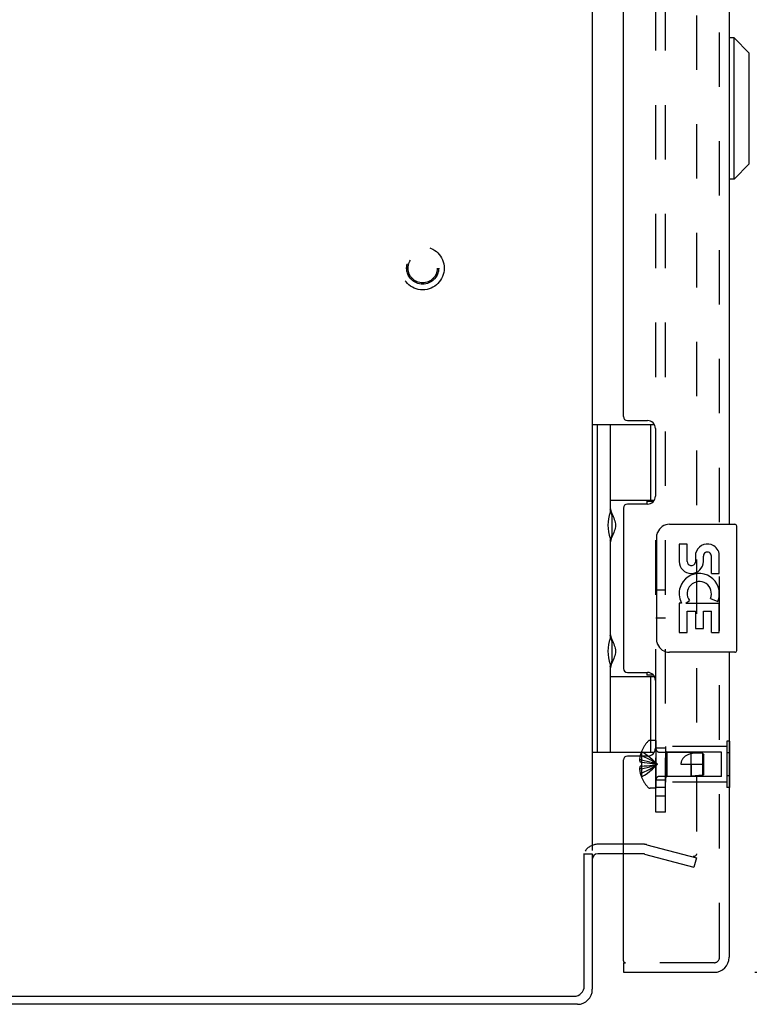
# Model space of a CAD drawing. Header units: inches. Extents: x 0 to 77.3, y 0 to 50.
# Tile 21 of 48: x 44.8 to 50.5, y 18.1 to 25.8. Entities that reach past the tile are written whole.
import ezdxf

# ---------------------------------------------------------------- set-up
doc = ezdxf.new("R2010")
doc.units = ezdxf.units.IN
doc.header["$LTSCALE"] = 4.25
doc.header["$MEASUREMENT"] = 0
doc.linetypes.add('HIDDEN', pattern=[0.2, 0.1, -0.1])
doc.layers.get('0').update_dxf_attribs({"linetype": 'CONTINUOUS'})
for name, color, linetype in [('DEFAULT_2', 8, 'HIDDEN'), ('DIMENSIONS', 7, 'CONTINUOUS'), ('REAR_DOOR', 7, 'CONTINUOUS'), ('SUBPANEL', 7, 'CONTINUOUS')]:
    doc.layers.add(name, color=color, linetype=linetype)
doc.styles.get("Standard").update_dxf_attribs({"font": 'arial.ttf'})
doc.dimstyles.new('DIMSTYLE_1', dxfattribs={"dimtxt": 0.340909, "dimasz": 0.454545, "dimexe": 0.09, "dimexo": 0.07, "dimgap": 0.0375, "dimtad": 0, "dimtih": 1, "dimtoh": 1, "dimzin": 4, "dimdsep": 46, "dimtxsty": 'Standard', "dimblk": '_FILLED', "dimblk1": '_FILLED', "dimblk2": '_FILLED', "dimcen": 0.09, "dimadec": 3, "dimazin": 1, "dimtfac": 1, "dimtdec": 3, "dimtofl": 0, "dimtmove": 0, "dimatfit": 3, "dimldrblk": '_FILLED', "dimfxl": 0, "dimtolj": 1, "dimtzin": 4, "dimarcsym": 0})

# ---------------------------------------------------------------- blocks, each defined once
blk = doc.blocks.new('_FILLED')
at = {"color": 0, "linetype": 'ByBlock'}
blk.add_solid([(0, 0), (-1, 0.2), (-1, -0.2)], dxfattribs=at)
blk = doc.blocks.new('*D5')
at = {"layer": 'DIMENSIONS', "color": 2, "linetype": 'Continuous'}
for p, q in [((50.5464, 31.8841), (51.9993, 31.8841)), ((51.5902, 31.8841), (51.5902, 25.9632)), ((51.5902, 18.3841), (51.5902, 24.2587)), ((50.5464, 18.3841), (51.9993, 18.3841))]:
    blk.add_line(p, q, dxfattribs=at)
at = {"layer": 'DIMENSIONS', "color": 2, "linetype": 'Continuous', "xscale": 0.4545454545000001, "yscale": 0.4545454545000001, "zscale": 0.4545454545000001}
for p, rotation in [((51.5902, 31.8841), 90), ((51.5902, 18.3841), 270)]:
    blk.add_blockref('_FILLED', p, dxfattribs=dict(at, rotation=rotation))
at = {"layer": 'DIMENSIONS', "color": 2, "linetype": 'Continuous', "insert": (51.5902, 25.7927), "char_height": 0.34091, "width": 1.427002, "attachment_point": 2, "line_spacing_factor": 0.9}
blk.add_mtext('13.50\\PREAR\\PDOOR', dxfattribs=at)

msp = doc.modelspace()

# ---------------------------------------------------------------- linework, layer by layer
at = {"color": 3, "linetype": 'Continuous'}
for p, q in [((49.277262, 30.932092), (49.277262, 19.336092)), ((49.214262, 18.277092), (49.214262, 19.310971)), ((49.277262, 19.309092), (49.277262, 18.251092)), ((49.520262, 19.309092), (49.319262, 19.309092)), ((39.682262, 18.197092), (49.134262, 18.197092)), ((49.160262, 18.134092), (39.682262, 18.134092))]:
    msp.add_line(p, q, dxfattribs=at)
at = {"color": 7, "linetype": 'Continuous'}
for p, q in [((49.277262, 22.663592), (49.76195, 22.663592)), ((49.316262, 22.663592), (49.316262, 20.104592)), ((49.415262, 22.663592), (49.415262, 21.976262)), ((49.735262, 22.073092), (49.735262, 22.663592)), ((49.415307, 22.073092), (49.762236, 22.073092)), ((49.704062, 22.064092), (49.756045, 22.064092)), ((49.704062, 22.064092), (49.704062, 22.041592)), ((49.431762, 21.806092), (49.431762, 21.946092)), ((49.415262, 21.775922), (49.415262, 20.992262)), ((49.431762, 20.822092), (49.431762, 20.962092)), ((49.415262, 20.791922), (49.415262, 20.104592)), ((49.415307, 20.695092), (49.762236, 20.695092)), ((49.704062, 20.726592), (49.704062, 20.704092)), ((49.756045, 20.704092), (49.704062, 20.704092)), ((49.735262, 20.104592), (49.735262, 20.695092)), ((49.277262, 20.104592), (49.76195, 20.104592)), ((49.214262, 19.309092), (49.277262, 19.309092))]:
    msp.add_line(p, q, dxfattribs=at)
for points in [[(49.415307, 22.020016), (49.416213, 22.011472), (49.418219, 22.002027), (49.421265, 21.991567), (49.425159, 21.980434), (49.429643, 21.968852), (49.434458, 21.957055), (49.439295, 21.945379), (49.443963, 21.933739), (49.448311, 21.922171), (49.452069, 21.910644), (49.455035, 21.899144), (49.456968, 21.88765), (49.457598, 21.876126), (49.456976, 21.8646), (49.455047, 21.853099), (49.452083, 21.841589), (49.448324, 21.830051), (49.443974, 21.818474), (49.439305, 21.806829), (49.434467, 21.79515), (49.429649, 21.783348), (49.425163, 21.771761), (49.421267, 21.760625), (49.41822, 21.750162), (49.416213, 21.740715), (49.415307, 21.732169)], [(49.415307, 21.036016), (49.416213, 21.027472), (49.418219, 21.018027), (49.421265, 21.007567), (49.425159, 20.996434), (49.429643, 20.984852), (49.434458, 20.973055), (49.439295, 20.961379), (49.443963, 20.949739), (49.448311, 20.938171), (49.452069, 20.926644), (49.455035, 20.915144), (49.456968, 20.90365), (49.457598, 20.892126), (49.456976, 20.8806), (49.455047, 20.869099), (49.452083, 20.857589), (49.448324, 20.846051), (49.443974, 20.834474), (49.439305, 20.822829), (49.434467, 20.81115), (49.429649, 20.799348), (49.425163, 20.787761), (49.421267, 20.776625), (49.41822, 20.766162), (49.416213, 20.756715), (49.415307, 20.748169)]]:
    msp.add_lwpolyline(points, dxfattribs=at)
for centre, start, end in [((49.341762, 21.946092), 0, 35.1877476), ((49.341762, 21.806092), 324.8122524, 360), ((49.341762, 20.962092), 0, 35.1877476), ((49.341762, 20.822092), 324.8122524, 360)]:
    msp.add_arc(centre, 0.09, start, end, dxfattribs=at)
at = {"color": 3, "linetype": 'Continuous'}
for centre, radius, start, end in [((49.319262, 19.267092), 0.042, 90, 180), ((49.134262, 18.277092), 0.08, 270, 360), ((49.160262, 18.251092), 0.117, 270, 360)]:
    msp.add_arc(centre, radius, start, end, dxfattribs=at)
at = {"color": 7, "linetype": 'Continuous'}
for centre in [(49.504418, 21.876092), (49.504418, 20.892092)]:
    msp.add_ellipse(centre, major_axis=(0, 0.1875), ratio=0.5625, start_param=1.0071888, end_param=2.13440385, dxfattribs=at)
at = {"layer": 'DEFAULT_2', "color": 8, "linetype": 'HIDDEN'}
for p, q in [((50.089897, 30.95939), (50.089897, 19.308794)), ((49.677898, 19.384092), (49.319262, 19.384092)), ((49.677898, 19.309092), (49.520262, 19.309092)), ((49.684369, 19.30824), (50.070485, 19.204781)), ((49.70378, 19.380685), (50.089897, 19.277225)), ((50.089897, 19.277225), (50.070485, 19.204781))]:
    msp.add_line(p, q, dxfattribs=at)
for points in [[(50.089897, 19.308794), (50.08983, 19.307137), (50.089633, 19.305502), (50.089306, 19.303885), (50.08885, 19.302301), (50.08827, 19.300761), (50.087569, 19.299276), (50.086752, 19.297856), (50.085824, 19.296511), (50.084792, 19.29525), (50.083664, 19.294081), (50.082445, 19.293013), (50.081146, 19.292052), (50.079775, 19.291206), (50.078341, 19.290479), (50.076853, 19.289879), (50.075323, 19.289407), (50.073761, 19.289068), (50.072177, 19.288863), (50.070578, 19.288794)], [(50.070578, 19.288794), (50.068986, 19.288862), (50.067407, 19.289066), (50.065839, 19.289405)]]:
    msp.add_lwpolyline(points, dxfattribs=at)
for radius in [0.1685, 0.12505, 0.124, 0.114]:
    msp.add_circle((47.952262, 23.884092), radius, dxfattribs=at)
for centre, radius, start, end in [((49.319262, 19.267092), 0.117, 90, 146.9001751), ((49.677898, 19.284092), 0.1, 75, 90), ((49.677898, 19.284092), 0.025, 75, 90)]:
    msp.add_arc(centre, radius, start, end, dxfattribs=at)
at = {"layer": 'REAR_DOOR', "color": 8, "linetype": 'HIDDEN'}
for p, q in [((50.270262, 18.501092), (50.270262, 31.767092)), ((49.774262, 20.195592), (49.727712, 20.195592)), ((49.774262, 20.195592), (49.774262, 19.822592)), ((50.345262, 20.189225), (50.328262, 20.189225)), ((50.328262, 20.189225), (50.328262, 19.828959)), ((49.660905, 20.077592), (49.650857, 20.077592)), ((49.661303, 20.108359), (49.660905, 20.108592)), ((49.661303, 20.108359), (49.660905, 20.107377)), ((49.660905, 20.107377), (49.660905, 20.024592)), ((49.802462, 20.103092), (50.049262, 20.103092)), ((50.328262, 20.149092), (49.849262, 20.149092)), ((49.849262, 20.149092), (49.849262, 19.869092)), ((49.859262, 20.104092), (49.849262, 20.114092)), ((50.286762, 20.104092), (49.859262, 20.104092)), ((49.859262, 20.104092), (49.859262, 19.914092)), ((50.139311, 20.094087), (50.049262, 20.103092)), ((50.049262, 19.915092), (50.049262, 20.103092)), ((50.149262, 20.083092), (50.139311, 20.094087)), ((50.139311, 19.924097), (50.139311, 20.094087)), ((50.139311, 20.094026), (50.144475, 20.088367)), ((50.144475, 20.088367), (50.149262, 20.083092)), ((50.149262, 19.935093), (50.149262, 20.083092)), ((50.286762, 19.914092), (50.286762, 20.104092)), ((50.345262, 20.099159), (50.328262, 20.099159)), ((49.660905, 20.043992), (49.645956, 20.043992)), ((49.660905, 20.024592), (49.650857, 20.024592)), ((49.661303, 20.024556), (49.660905, 20.024592)), ((49.660905, 20.024592), (49.683378, 20.022422)), ((49.704611, 19.998045), (49.725758, 20.000562)), ((49.725575, 20.000539), (49.746063, 20.003228)), ((49.969262, 20.009092), (50.149262, 20.009092)), ((50.049259, 20.009092), (50.049262, 19.915092)), ((49.660905, 19.974193), (49.645956, 19.974193)), ((49.660905, 19.993592), (49.650857, 19.993592)), ((49.660905, 19.940592), (49.650857, 19.940592)), ((49.660905, 19.993592), (49.683378, 19.995762)), ((49.661303, 19.993629), (49.660905, 19.993592)), ((49.660905, 19.993592), (49.660905, 19.910807)), ((49.683055, 19.995729), (49.704863, 19.998073)), ((50.139311, 19.924097), (50.049262, 19.915092)), ((50.149262, 19.935093), (50.139311, 19.924097)), ((49.660905, 19.910807), (49.661303, 19.909826)), ((49.661303, 19.909826), (49.660905, 19.909592)), ((49.802462, 19.915092), (50.049262, 19.915092)), ((49.859262, 19.914092), (49.849262, 19.904092)), ((50.328262, 19.869092), (49.849262, 19.869092)), ((50.286762, 19.914092), (49.859262, 19.914092)), ((50.345262, 19.919026), (50.328262, 19.919026)), ((49.774262, 19.822592), (49.727712, 19.822592)), ((50.345262, 19.828959), (50.328262, 19.828959)), ((50.228262, 18.459092), (49.535262, 18.459092))]:
    msp.add_line(p, q, dxfattribs=at)
at = {"layer": 'REAR_DOOR', "color": 3, "linetype": 'Continuous'}
for p, q in [((50.345262, 28.384092), (50.345262, 21.884092)), ((49.520262, 22.725592), (49.520262, 27.542592)), ((49.551262, 22.694592), (49.708262, 22.694592)), ((49.770262, 22.632592), (49.770262, 22.103592)), ((49.520262, 22.010592), (49.520262, 20.757592)), ((49.708262, 22.041592), (49.551262, 22.041592)), ((50.345262, 20.884092), (50.345262, 18.501092)), ((49.551262, 20.726592), (49.708262, 20.726592)), ((49.770262, 20.664592), (49.770262, 20.135592)), ((49.520262, 18.474092), (49.520262, 20.042592)), ((49.708262, 20.073592), (49.551262, 20.073592)), ((49.520262, 18.384092), (50.228262, 18.384092))]:
    msp.add_line(p, q, dxfattribs=at)
at = {"layer": 'REAR_DOOR', "color": 7, "linetype": 'Continuous'}
for p, q in [((50.384632, 25.682974), (50.345262, 25.682974)), ((50.502742, 25.564864), (50.384632, 25.682974)), ((50.384632, 24.580612), (50.384632, 25.682974)), ((50.502742, 24.698722), (50.502742, 25.564864)), ((50.502742, 24.698722), (50.384632, 24.580612)), ((50.384632, 24.580612), (50.345262, 24.580612)), ((49.880262, 21.884092), (50.390262, 21.884092)), ((50.405262, 20.899092), (50.405262, 21.869092)), ((49.780355, 20.984092), (49.780355, 21.784092)), ((50.018468, 21.72989), (49.955594, 21.72989)), ((49.955594, 21.72989), (49.955594, 21.593572)), ((50.018468, 21.593572), (50.018468, 21.72989)), ((50.083588, 21.656131), (50.083636, 21.587123)), ((50.144232, 21.593572), (50.144196, 21.635558)), ((50.207087, 21.499267), (50.207087, 21.635585)), ((50.267712, 21.499267), (50.267712, 21.656066)), ((50.207087, 21.499267), (50.267712, 21.499267)), ((50.267712, 21.315598), (50.267712, 21.368583)), ((49.973799, 21.268652), (49.955594, 21.268652)), ((49.955594, 21.268652), (49.955594, 21.038281)), ((50.008246, 21.268652), (50.035619, 21.28784)), ((50.008246, 21.268652), (50.267712, 21.268652)), ((50.199334, 21.304627), (50.257029, 21.279656)), ((50.267712, 21.038281), (50.267712, 21.268652)), ((50.018468, 21.205778), (50.083601, 21.205778)), ((50.018468, 21.038281), (50.018468, 21.205778)), ((50.083601, 21.205778), (50.083601, 21.069718)), ((50.144213, 21.205778), (50.207087, 21.205778)), ((50.144213, 21.069718), (50.144213, 21.205778)), ((50.207087, 21.038281), (50.207087, 21.205778)), ((49.955594, 21.038281), (50.018468, 21.038281)), ((50.083601, 21.069718), (50.144213, 21.069718)), ((50.207087, 21.038281), (50.267712, 21.038281)), ((50.390262, 20.884092), (49.880262, 20.884092)), ((50.349262, 20.189225), (50.345262, 20.189225)), ((50.349262, 20.189225), (50.349262, 19.828959)), ((50.349262, 20.099159), (50.345262, 20.099159)), ((50.349262, 19.919026), (50.345262, 19.919026)), ((50.349262, 19.828959), (50.345262, 19.828959)), ((49.520262, 18.459092), (49.535262, 18.459092)), ((49.520262, 18.459092), (49.520262, 18.384092))]:
    msp.add_line(p, q, dxfattribs=at)
for points in [[(49.780355, 21.784092), (49.780548, 21.790393), (49.781121, 21.796614), (49.782065, 21.80273), (49.78337, 21.808724), (49.78503, 21.814576), (49.787033, 21.820263)], [(49.787033, 20.947922), (49.785031, 20.953605), (49.783371, 20.959455), (49.782066, 20.965448), (49.781122, 20.971565), (49.780548, 20.977788), (49.780355, 20.984092)]]:
    msp.add_lwpolyline(points, dxfattribs=at)
at = {"layer": 'REAR_DOOR', "color": 8, "linetype": 'HIDDEN'}
for points in [[(49.650857, 20.077592), (49.649862, 20.073131), (49.648985, 20.068757), (49.648228, 20.064475), (49.647582, 20.060271), (49.647037, 20.056142), (49.646589, 20.052066), (49.646227, 20.048012), (49.645956, 20.043992)], [(49.660905, 20.077592), (49.683055, 20.068148), (49.704611, 20.057914), (49.725575, 20.046892), (49.745945, 20.035081), (49.765722, 20.022481), (49.784905, 20.009092)], [(49.661303, 20.108359), (49.683378, 20.094662), (49.704863, 20.079826), (49.725758, 20.063852), (49.746063, 20.046738), (49.765779, 20.028484), (49.784905, 20.009092)], [(50.049259, 20.093185), (50.041899, 20.091049), (50.034996, 20.088738), (50.028558, 20.086258), (50.02256, 20.083625), (50.016983, 20.080852), (50.011825, 20.077963), (50.007082, 20.074984), (50.00274, 20.071937), (49.998795, 20.068856), (49.995206, 20.065743), (49.991941, 20.062609), (49.988975, 20.059456), (49.986277, 20.056288), (49.983827, 20.053097), (49.981598, 20.049881), (49.979573, 20.046621), (49.977728, 20.043303), (49.976055, 20.039898), (49.974534, 20.036365), (49.973184, 20.032717), (49.972012, 20.028945), (49.971033, 20.025076), (49.970263, 20.02113), (49.969706, 20.017133), (49.969374, 20.013121), (49.969262, 20.009092)], [(50.139311, 20.094026), (50.127805, 20.094962), (50.116202, 20.095645), (50.104445, 20.096099), (50.092748, 20.096256), (50.081252, 20.096057), (50.070089, 20.095493), (50.059448, 20.094532), (50.049259, 20.093185)], [(49.645956, 20.043992), (49.646241, 20.041573), (49.64662, 20.039151), (49.647091, 20.036725), (49.647656, 20.034296), (49.648315, 20.031866), (49.649068, 20.029438), (49.649916, 20.027013), (49.650857, 20.024592)], [(49.660905, 20.043992), (49.683055, 20.03918), (49.704611, 20.033966), (49.725575, 20.02835), (49.745945, 20.022333), (49.765722, 20.015914), (49.784905, 20.009092)], [(49.660905, 19.974193), (49.683055, 19.979005), (49.704611, 19.984218), (49.725575, 19.989834), (49.745945, 19.995851), (49.765722, 20.002271), (49.784905, 20.009092)], [(49.660905, 19.940592), (49.683055, 19.950037), (49.704611, 19.96027), (49.725575, 19.971292), (49.745945, 19.983103), (49.765722, 19.995703), (49.784905, 20.009092)], [(49.661303, 20.024556), (49.661082, 20.019405), (49.66095, 20.014262), (49.660906, 20.009092), (49.66095, 20.003923), (49.661082, 19.99878), (49.661303, 19.993629)], [(49.661303, 19.909826), (49.683378, 19.923522), (49.704863, 19.938358), (49.725758, 19.954333), (49.746063, 19.971447), (49.765779, 19.9897), (49.784905, 20.009092)], [(49.683055, 20.022455), (49.704863, 20.020111), (49.725758, 20.017623), (49.746063, 20.014957), (49.765779, 20.012113), (49.784905, 20.009092)], [(49.704611, 20.02014), (49.725575, 20.017645), (49.745945, 20.014973), (49.765722, 20.012122), (49.784905, 20.009092)], [(49.745945, 20.003211), (49.765722, 20.006063), (49.784905, 20.009092)], [(49.746063, 20.003228), (49.765779, 20.006071), (49.784905, 20.009092)], [(49.650857, 19.993592), (49.649916, 19.991171), (49.649068, 19.988747), (49.648315, 19.986318), (49.647656, 19.983888), (49.647091, 19.98146), (49.64662, 19.979033), (49.646241, 19.976611), (49.645956, 19.974193)], [(49.645956, 19.974193), (49.646227, 19.970172), (49.646589, 19.966119), (49.647037, 19.962042), (49.647582, 19.957914), (49.648228, 19.95371), (49.648985, 19.949427), (49.649862, 19.945053), (49.650857, 19.940592)]]:
    msp.add_lwpolyline(points, dxfattribs=at)
at = {"layer": 'REAR_DOOR', "color": 3, "linetype": 'Continuous'}
for centre, radius, start, end in [((49.551262, 22.725592), 0.031, 180, 270), ((49.708262, 22.632592), 0.062, 0, 90), ((49.708262, 22.103592), 0.062, 270, 360), ((49.551262, 22.010592), 0.031, 90, 180), ((49.551262, 20.757592), 0.031, 180, 270), ((49.708262, 20.664592), 0.062, 0, 90), ((49.708262, 20.135592), 0.062, 270, 360), ((49.551262, 20.042592), 0.031, 90, 180), ((49.535262, 18.474092), 0.015, 180, 270), ((50.228262, 18.501092), 0.117, 270, 360)]:
    msp.add_arc(centre, radius, start, end, dxfattribs=at)
at = {"layer": 'REAR_DOOR', "color": 7, "linetype": 'Continuous'}
for centre, radius, start, end in [((49.880262, 21.784092), 0.1, 90, 158.8003606), ((50.390262, 21.869092), 0.015, 0, 90), ((50.175698, 21.635599), 0.094263, 71.7266658, 167.4337892), ((50.175698, 21.635599), 0.094263, 12.5401708, 71.7010304), ((50.175641, 21.635585), 0.031445, 0, 180.0484712), ((50.049913, 21.593572), 0.094319, 180, 360), ((50.049913, 21.593572), 0.031445, 180, 261.2294617), ((50.04926, 21.59845), 0.036194, 263.428547, 341.7627798), ((50.112774, 21.34209), 0.157186, 9.7031365, 161.8791311), ((50.109474, 21.341871), 0.154122, 161.4198819, 206.1962946), ((50.112774, 21.34209), 0.094319, 336.5966472, 215.1121749), ((50.112774, 21.34209), 0.157186, 336.5966472, 350.2968635), ((50.112774, 21.34209), 0.157186, 205.7370454, 207.8532025), ((49.880262, 20.984092), 0.1, 201.2050205, 270), ((50.390262, 20.899092), 0.015, 270, 360)]:
    msp.add_arc(centre, radius, start, end, dxfattribs=at)
at = {"layer": 'REAR_DOOR', "color": 8, "linetype": 'HIDDEN'}
for centre, radius, start, end in [((49.903082, 20.009092), 0.26182, 136.4862049, 157.6643128), ((49.727712, 20.175592), 0.02, 90, 136.4862049), ((49.903082, 20.009092), 0.261361, 157.910623, 164.8058882), ((49.802462, 20.131292), 0.0282, 180, 270), ((49.903082, 20.009092), 0.261361, 195.1941118, 202.089377), ((49.903082, 20.009092), 0.26182, 202.3356872, 223.5137951), ((49.802462, 19.886892), 0.0282, 90, 180), ((49.727712, 19.842592), 0.02, 223.5137951, 270), ((50.228262, 18.501092), 0.042, 270, 360)]:
    msp.add_arc(centre, radius, start, end, dxfattribs=at)
at = {"layer": 'SUBPANEL', "color": 8, "linetype": 'HIDDEN'}
for p, q in [((49.774262, 19.634092), (49.774262, 30.634092)), ((49.849262, 19.634092), (49.849262, 30.634092)), ((49.849262, 21.368092), (49.774262, 21.368092)), ((49.849262, 21.150092), (49.774262, 21.150092)), ((49.849262, 20.134092), (49.774262, 20.134092)), ((49.849262, 19.884092), (49.774262, 19.884092)), ((49.849262, 19.828092), (49.774262, 19.828092)), ((49.849262, 19.759092), (49.774262, 19.759092)), ((49.849262, 19.634092), (49.774262, 19.634092))]:
    msp.add_line(p, q, dxfattribs=at)

# ---------------------------------------------------------------- dimensions: what is measured, and where the dimension line sits
at = {"layer": 'DIMENSIONS', "color": 2, "linetype": 'Continuous'}
dim = msp.add_linear_dim(base=(51.590171, 31.884092), p1=(50.476444, 18.384092), p2=(50.476444, 31.884092), angle=90, text='<>\\PREAR\\PDOOR', dimstyle='DIMSTYLE_1', dxfattribs=at)
dim.commit()
dim.dimension.update_dxf_attribs({"geometry": '*D5', "text_midpoint": (51.590171, 25.110929), "dimtype": 160})

doc.saveas('drawing.dxf')
